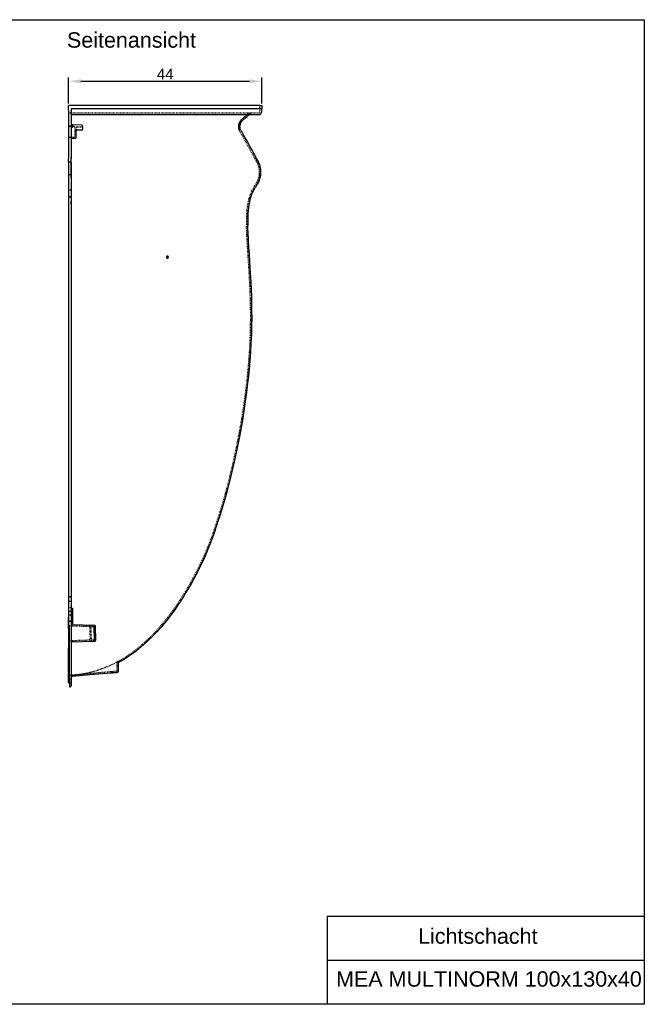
# Model space of a CAD drawing. Header units: millimetres. Extents: x 251 to 3171, y -906 to 1333.
# Tile 3 of 3: x 1750 to 3171, y -906 to 1333. Entities that reach past the tile are written whole.
import ezdxf

# ---------------------------------------------------------------- set-up
doc = ezdxf.new("R2010")
doc.units = ezdxf.units.MM
for name, pattern in [('CENTER', [50.8, 31.75, -6.35, 6.35, -6.35]), ('DOTTED', [3.175, 1.5875, -1.5875]), ('HIDDEN2', [0.1875, 0.125, -0.0625])]:
    doc.linetypes.add(name, pattern=pattern)
doc.layers.add('1', color=5, linetype='Continuous')
doc.layers.add('180', color=90, linetype='DOTTED')
doc.layers.add('Bemassung', color=1, linetype='Continuous', lineweight=25)
doc.layers.add('Mittellinie', color=2, linetype='CENTER', lineweight=25)
doc.styles.get("Standard").update_dxf_attribs({"font": 'arial.ttf'})
doc.dimstyles.new('MEA', dxfattribs={"dimscale": 0, "dimtxt": 3.5, "dimasz": 4, "dimexe": 1.25, "dimexo": 0.625, "dimtad": 1, "dimtxsty": 'Standard', "dimcen": 4, "dimadec": 0, "dimazin": 2, "dimtfac": 1, "dimtmove": 0, "dimatfit": 3, "dimfxl": 1, "dimtvp": 1, "dimtolj": 1, "dimtzin": 0, "dimarcsym": 0})

# ---------------------------------------------------------------- blocks, each defined once
blk = doc.blocks.new('*D221')
at = {"layer": 'Bemassung', "color": 0, "lineweight": -2, "ltscale": 0.3, "transparency": 16777216}
for p, q in [((1860.7, 1142.1), (1860.7, 1201.3)), ((1888.7, 1192.6), (2272.7, 1192.6)), ((2300.7, 1142.1), (2300.7, 1201.3))]:
    blk.add_line(p, q, dxfattribs=at)
at = {"layer": 'Bemassung', "color": 0, "lineweight": 25, "ltscale": 0.3, "transparency": 16777216}
for points in [[(1888.7, 1197.2), (1888.7, 1187.9), (1860.7, 1192.6)], [(2272.7, 1197.2), (2272.7, 1187.9), (2300.7, 1192.6)]]:
    blk.add_solid(points, dxfattribs=at)
at = {"layer": 'Defpoints', "color": 0, "lineweight": 25, "ltscale": 0.3, "transparency": 16777216}
for p in [(2300.7, 1192.6), (1860.7, 1137.7), (2300.7, 1137.7)]:
    blk.add_point(p, dxfattribs=at)
at = {"layer": 'Bemassung', "color": 0, "lineweight": 25, "ltscale": 0.3, "transparency": 16777216, "insert": (2080.7, 1209.2), "char_height": 24.5, "attachment_point": 5}
blk.add_mtext('\\A1;44', dxfattribs=at)

msp = doc.modelspace()

# ---------------------------------------------------------------- linework, layer by layer
at = {"lineweight": 25, "ltscale": 0.3}
for p, q in [((2295.71, 1137.73), (1860.71, 1137.73)), ((1860.71, 1130.67), (1860.71, 1137.73)), ((1860.71, 1126.47), (1860.71, 1130.67)), ((1860.71, 1126.47), (1860.71, 1118.13)), ((2300.71, 1130.31), (1866.71, 1130.31)), ((1866.71, 1130.31), (1866.71, 1130.05)), ((1866.71, 1130.05), (1866.71, 1125.34)), ((2299.71, 1129.73), (1866.71, 1129.73)), ((1866.71, 1125.34), (1866.71, 1118.13)), ((1866.71, 1124.44), (1866.71, 1125.34)), ((1866.71, 1124.44), (1866.71, 1118.13)), ((2295.71, 1137.73), (2300.71, 1137.73)), ((2300.71, 1130.31), (2299.71, 1129.73)), ((2299.71, 1129.73), (2299.71, 1122.73)), ((2300.71, 1137.73), (2300.71, 1130.31)), ((1860.71, 1118.13), (1860.71, 1080.08)), ((1866.71, 1118.13), (1866.71, 1016.88)), ((2293.71, 1116.73), (1866.71, 1116.73)), ((1860.71, 1079.09), (1860.71, 1080.08)), ((1860.71, 1079.09), (1860.71, 1017.69)), ((1869.74, 1093.53), (1868.64, 1093.57)), ((1868.64, 1088.43), (1869.74, 1088.47)), ((1891.74, 1092.77), (1869.75, 1093.53)), ((1870.71, 1089.47), (1870.71, 1092.54)), ((1877.71, 1064.66), (1877.71, 1079.28)), ((1891.74, 1081.7), (1879.64, 1081.28)), ((1892.71, 1090.77), (1892.71, 1091.77)), ((1892.71, 1091.77), (1892.71, 1091.77)), ((1892.71, 1090.77), (1892.71, 1083.7)), ((1892.71, 1082.7), (1892.71, 1083.7)), ((1875.78, 1062.67), (1868.64, 1062.42)), ((1860.71, 1017.69), (1860.71, 1016.7)), ((1860.71, 1009.81), (1860.71, 1016.7)), ((1860.71, 1009.81), (1864.88, 1009.55)), ((1860.71, 1009.81), (1860.71, 980.66)), ((1866.71, 972.8), (1866.71, 1018.69)), ((1866.71, 1008.14), (1866.71, 1016.88)), ((1866.71, 1008.14), (1866.71, 978.99)), ((1860.71, 980.66), (1860.71, 973.59)), ((1860.71, 980.66), (1864.88, 980.4)), ((1860.71, 973.59), (1860.71, 935.73)), ((1866.71, 978.99), (1866.71, 973.59)), ((1866.71, 973.59), (1866.71, 935.73)), ((2286.26, 952.73), (2286.28, 952.75)), ((1860.71, 935.73), (1860.71, 929.73)), ((1860.71, 929.73), (1864.88, 930.1)), ((1860.71, 929.73), (1860.71, 925.41)), ((1860.71, 925.41), (1860.71, 917.92)), ((1866.71, 937.79), (1866.71, 910.92)), ((1866.71, 935.73), (1866.71, 932.09)), ((1866.71, 932.09), (1866.71, 930.41)), ((1866.71, 930.41), (1866.71, 926.59)), ((1866.71, 926.59), (1866.71, 919.1)), ((1866.71, 912.92), (1866.71, 919.1)), ((1860.71, 917.92), (1860.71, 10.68)), ((1866.71, 912.92), (1866.71, 29.67)), ((1866.71, 29.67), (1866.71, 18.97)), ((1860.71, 21.01), (1864.88, 20.7)), ((1860.71, 10.62), (1860.71, 1.96)), ((1860.71, 10.62), (1864.88, 10.3)), ((1860.71, 1.96), (1860.71, -26.49)), ((1866.71, 18.97), (1866.71, 8.58)), ((1866.71, 8.58), (1866.71, 1.96)), ((1866.71, 1.96), (1866.71, -26.49)), ((1867.66, -5.63), (1868.76, -5.69)), ((1869.71, -6.69), (1869.71, -7.68)), ((1869.71, -6.69), (1869.71, -7.68)), ((1869.71, -7.68), (1869.71, -6.69)), ((1869.71, -7.68), (1869.71, -41.48)), ((1860.71, -52.11), (1860.71, -26.49)), ((1860.71, -35.15), (1864.88, -34.84)), ((1866.71, -26.49), (1866.71, -33.11)), ((1866.71, -33.11), (1866.71, -43.5)), ((1866.71, -43.5), (1866.71, -54.21)), ((1870.67, -42.48), (1915.92, -44.06)), ((1915.92, -44.06), (1919.92, -44.2)), ((1860.71, -45.55), (1860.71, -46.18)), ((1860.71, -52.11), (1860.71, -46.18)), ((1860.71, -52.11), (1860.71, -96.31)), ((1861.8, -47.19), (1861.62, -47.17)), ((1862.71, -54.21), (1862.71, -48.18)), ((1862.71, -96.31), (1862.71, -54.21)), ((1866.71, -54.21), (1866.71, -96.31)), ((1917.85, -45.99), (1918.81, -78.39)), ((1922.81, -78.25), (1921.85, -46.13)), ((1867.67, -82.16), (1916.88, -80.45)), ((1916.88, -80.45), (1920.88, -80.31)), ((1860.71, -166.18), (1860.71, -96.31)), ((1862.71, -176.09), (1862.71, -96.31)), ((1866.71, -96.31), (1866.71, -173.91)), ((1973.71, -129.96), (1973.71, -150.08)), ((1956.95, -153.38), (1909.94, -157.49)), ((1956.75, -153.4), (1956.95, -153.38)), ((1860.71, -174.96), (1860.71, -166.18)), ((1860.71, -174.96), (1860.71, -172.14)), ((1861.53, -175.91), (1861.88, -175.97)), ((1862.71, -176.09), (1864.88, -175.9)), ((1862.71, -176.09), (1862.71, -184.39)), ((1866.71, -173.91), (1866.71, -182.21)), ((1909.94, -157.49), (1868.53, -161.12)), ((3170.58, -706.49), (2449.31, -706.49)), ((2449.31, -706.49), (2449.31, -906.49)), ((3170.58, -806.49), (2449.31, -806.49)), ((3170.58, -901.78), (3170.58, -901.78))]:
    msp.add_line(p, q, dxfattribs=at)
at = {"color": 5, "linetype": 'Continuous'}
for p, q in [((1879.64, 1081.28), (1879.64, 1081.28)), ((2269.33, 900.58), (2269.34, 900.62)), ((1860.71, -26.49), (1860.71, -35.15)), ((1860.71, -35.15), (1860.71, -45.55))]:
    msp.add_line(p, q, dxfattribs=at)
at = {"color": 7, "linetype": 'Continuous'}
for p, q in [((2268.54, 864.66), (2268.54, 864.62)), ((1862.71, -184.39), (1864.88, -184.2))]:
    msp.add_line(p, q, dxfattribs=at)
at = {"lineweight": 25, "ltscale": 0.3}
msp.add_lwpolyline([(250.91, 1332.78), (3170.58, 1332.78), (3170.58, -906.49), (250.91, -906.49)], close=True, dxfattribs=at)
for points in [[(2253.2, 1080.07), (2252.68, 1081.08), (2252.22, 1082.11), (2251.82, 1083.17), (2251.47, 1084.26), (2251.19, 1085.36), (2250.97, 1086.52), (2250.81, 1087.69), (2250.73, 1088.87), (2250.71, 1090.06), (2250.77, 1091.24), (2250.89, 1092.42), (2251.03, 1093.3), (2251.21, 1094.18), (2251.51, 1095.33), (2251.77, 1096.18), (2252.08, 1097.01), (2252.54, 1098.09), (2252.92, 1098.88), (2253.34, 1099.65), (2253.94, 1100.64), (2254.43, 1101.36), (2254.95, 1102.05), (2255.86, 1103.13), (2256.84, 1104.14), (2257.35, 1104.62), (2257.88, 1105.07), (2258.47, 1105.57), (2259.07, 1106.07), (2260.26, 1107.07), (2261.45, 1108.07), (2263.83, 1110.07), (2266.21, 1112.07), (2268.59, 1114.06)], [(2253.2, 1080.07), (2258.58, 1070.31), (2263.1, 1062.11), (2267.6, 1053.96), (2272.09, 1045.82), (2276.61, 1037.63), (2278.89, 1033.5), (2281.19, 1029.33), (2283.5, 1025.14), (2285.84, 1020.9), (2287.02, 1018.76), (2288.2, 1016.62), (2289.39, 1014.45), (2290.6, 1012.27), (2291.78, 1010.08), (2292.89, 1007.82), (2293.89, 1005.49), (2294.79, 1003.09), (2295.57, 1000.64), (2296.23, 998.15), (2296.68, 996.13), (2297.2, 993.06), (2297.45, 991), (2297.66, 987.89), (2297.71, 985.81), (2297.62, 982.69), (2297.46, 980.63), (2297.22, 978.58), (2296.9, 976.53), (2296.5, 974.5), (2296.03, 972.49), (2295.48, 970.52), (2294.51, 967.61), (2293.78, 965.72), (2292.56, 962.94), (2291.66, 961.15), (2290.19, 958.52), (2289.14, 956.85), (2287.46, 954.41)], [(1864.88, 1009.55), (1865.18, 1009.52), (1865.32, 1009.49), (1865.46, 1009.45), (1865.59, 1009.41), (1865.72, 1009.36), (1865.85, 1009.3), (1865.97, 1009.24), (1866.08, 1009.17), (1866.18, 1009.1), (1866.28, 1009.02), (1866.37, 1008.93), (1866.44, 1008.84), (1866.51, 1008.75), (1866.57, 1008.65), (1866.62, 1008.56), (1866.66, 1008.45), (1866.69, 1008.35), (1866.7, 1008.25), (1866.71, 1008.14)], [(1864.88, 1009.55), (1865.18, 1009.52), (1865.32, 1009.49), (1865.46, 1009.45), (1865.59, 1009.41), (1865.72, 1009.36), (1865.85, 1009.3), (1865.97, 1009.24), (1866.08, 1009.17), (1866.18, 1009.1), (1866.28, 1009.02), (1866.37, 1008.93), (1866.44, 1008.84), (1866.51, 1008.75), (1866.57, 1008.65), (1866.62, 1008.56), (1866.66, 1008.45), (1866.69, 1008.35), (1866.7, 1008.25), (1866.71, 1008.14)], [(1864.88, 980.4), (1865.18, 980.37), (1865.32, 980.34), (1865.46, 980.31), (1865.59, 980.26), (1865.72, 980.21), (1865.85, 980.16), (1865.97, 980.09), (1866.08, 980.02), (1866.18, 979.95), (1866.28, 979.87), (1866.37, 979.79), (1866.44, 979.7), (1866.51, 979.6), (1866.57, 979.51), (1866.62, 979.41), (1866.66, 979.31), (1866.69, 979.2), (1866.7, 979.1), (1866.71, 978.99)], [(1864.88, 980.4), (1865.18, 980.37), (1865.32, 980.34), (1865.46, 980.31), (1865.59, 980.26), (1865.72, 980.21), (1865.85, 980.16), (1865.97, 980.09), (1866.08, 980.02), (1866.18, 979.95), (1866.28, 979.87), (1866.37, 979.79), (1866.44, 979.7), (1866.51, 979.6), (1866.57, 979.51), (1866.62, 979.41), (1866.66, 979.31), (1866.69, 979.2), (1866.7, 979.1), (1866.71, 978.99)], [(2287.45, 954.39), (2286.48, 953.03), (2285.54, 951.67), (2283.77, 948.88), (2282.44, 946.61), (2280.59, 943.13), (2279.44, 940.77), (2277.86, 937.16), (2276.89, 934.72), (2275.56, 931.01), (2274.74, 928.5), (2273.3, 923.42), (2272.07, 918.28), (2271.41, 915.03), (2270.82, 911.75), (2269.85, 905.15), (2269.14, 898.47), (2268.65, 891.75), (2268.38, 884.99), (2268.3, 881.6), (2268.27, 878.21), (2268.28, 874.81), (2268.33, 871.43), (2268.42, 868.05), (2268.54, 864.66)], [(2277.92, 637.73), (2278.08, 654.14), (2278.03, 670.55), (2277.79, 686.79), (2277.36, 703.03), (2276.02, 735.25), (2274.19, 767.32), (2272.12, 799.43), (2271.09, 815.56), (2270.12, 831.78), (2269.25, 848.12), (2268.87, 856.35), (2268.54, 864.62)], [(2083.65, 792.73), (2083.65, 792.51), (2083.67, 792.28), (2083.7, 792.05), (2083.75, 791.83), (2083.82, 791.61), (2083.9, 791.41), (2083.99, 791.22), (2084.1, 791.03), (2084.22, 790.86), (2084.36, 790.7), (2084.5, 790.57), (2084.62, 790.48), (2084.74, 790.39), (2084.91, 790.3), (2084.99, 790.27), (2085.08, 790.23), (2085.17, 790.2), (2085.26, 790.18), (2085.35, 790.16), (2085.44, 790.15), (2085.53, 790.14), (2085.62, 790.14), (2085.72, 790.14), (2085.81, 790.15), (2085.9, 790.16), (2085.99, 790.18), (2086.08, 790.2), (2086.17, 790.23), (2086.35, 790.3), (2086.52, 790.39), (2086.69, 790.51), (2086.81, 790.6), (2086.92, 790.7), (2087.07, 790.86), (2087.2, 791.03), (2087.32, 791.22), (2087.43, 791.41), (2087.52, 791.61), (2087.6, 791.82), (2087.66, 792.05), (2087.71, 792.27), (2087.74, 792.5), (2087.76, 792.73), (2087.76, 792.96), (2087.74, 793.19), (2087.71, 793.42), (2087.66, 793.64), (2087.59, 793.86), (2087.51, 794.06), (2087.44, 794.21), (2087.36, 794.35), (2087.25, 794.53), (2087.16, 794.65), (2087.05, 794.76), (2086.91, 794.9), (2086.8, 794.99), (2086.67, 795.07), (2086.51, 795.16), (2086.42, 795.2), (2086.34, 795.23), (2086.25, 795.26), (2086.16, 795.29), (2086.07, 795.3), (2085.98, 795.32), (2085.89, 795.32), (2085.79, 795.33), (2085.7, 795.32), (2085.61, 795.32), (2085.52, 795.3), (2085.43, 795.29), (2085.34, 795.26), (2085.24, 795.23), (2085.06, 795.16), (2084.89, 795.07), (2084.73, 794.96), (2084.61, 794.87), (2084.49, 794.76), (2084.35, 794.6), (2084.21, 794.43), (2084.09, 794.25), (2083.98, 794.06), (2083.89, 793.86), (2083.81, 793.64), (2083.75, 793.42), (2083.7, 793.19), (2083.67, 792.96), (2083.65, 792.73)], [(2271.99, 537.73), (2273.72, 557.7), (2275.24, 577.68), (2276.48, 597.69), (2277.39, 617.7), (2277.92, 637.73)], [(2194.54, 172.05), (2201.44, 192.25), (2206.36, 207.48), (2211.08, 222.78), (2217.12, 243.44), (2221.44, 258.99), (2225.59, 274.59), (2230.89, 295.54), (2234.67, 311.3), (2238.31, 327.09), (2242.92, 348.19), (2249.34, 379.94), (2253.27, 401.07), (2256.05, 416.94), (2258.68, 432.85), (2261.92, 453.89), (2264.17, 469.69), (2266.26, 485.52), (2268.77, 506.38), (2270.46, 522.05), (2271.99, 537.73)], [(1864.88, 20.7), (1865.03, 20.68), (1865.18, 20.65), (1865.32, 20.62), (1865.46, 20.58), (1865.59, 20.52), (1865.72, 20.46), (1865.85, 20.39), (1865.97, 20.32), (1866.08, 20.23), (1866.18, 20.14), (1866.28, 20.04), (1866.37, 19.94), (1866.44, 19.83), (1866.51, 19.72), (1866.57, 19.6), (1866.62, 19.48), (1866.66, 19.35), (1866.69, 19.23), (1866.7, 19.1), (1866.71, 18.97)], [(1864.88, 20.7), (1865.03, 20.68), (1865.18, 20.65), (1865.32, 20.62), (1865.46, 20.58), (1865.59, 20.52), (1865.72, 20.46), (1865.85, 20.39), (1865.97, 20.32), (1866.08, 20.23), (1866.18, 20.14), (1866.28, 20.04), (1866.37, 19.94), (1866.44, 19.83), (1866.51, 19.72), (1866.57, 19.6), (1866.62, 19.48), (1866.66, 19.35), (1866.69, 19.23), (1866.7, 19.1), (1866.71, 18.97)], [(1864.88, 10.3), (1865.03, 10.29), (1865.18, 10.26), (1865.32, 10.23), (1865.46, 10.18), (1865.59, 10.13), (1865.72, 10.07), (1865.85, 10), (1865.97, 9.92), (1866.08, 9.84), (1866.18, 9.75), (1866.28, 9.65), (1866.37, 9.55), (1866.44, 9.44), (1866.51, 9.32), (1866.57, 9.21), (1866.62, 9.08), (1866.66, 8.96), (1866.69, 8.83), (1866.7, 8.71), (1866.71, 8.58)], [(1864.88, 10.3), (1865.03, 10.29), (1865.18, 10.26), (1865.32, 10.23), (1865.46, 10.18), (1865.59, 10.13), (1865.72, 10.07), (1865.85, 10), (1865.97, 9.92), (1866.08, 9.84), (1866.18, 9.75), (1866.28, 9.65), (1866.37, 9.55), (1866.44, 9.44), (1866.51, 9.32), (1866.57, 9.21), (1866.62, 9.08), (1866.66, 8.96), (1866.69, 8.83), (1866.7, 8.71), (1866.71, 8.58)], [(1866.71, -33.11), (1866.7, -33.24), (1866.69, -33.37), (1866.66, -33.49), (1866.62, -33.62), (1866.57, -33.74), (1866.51, -33.86), (1866.44, -33.97), (1866.37, -34.08), (1866.28, -34.18), (1866.18, -34.28), (1866.08, -34.37), (1865.97, -34.46), (1865.85, -34.54), (1865.72, -34.6), (1865.59, -34.67), (1865.46, -34.72), (1865.32, -34.76), (1865.18, -34.8), (1865.03, -34.82), (1864.88, -34.84)], [(1971.88, -152.07), (1971.88, -152.07), (1971.88, -152.07), (1971.88, -152.07), (1971.88, -152.07), (1971.88, -152.07), (1971.88, -152.07), (1971.88, -152.07), (1971.88, -152.07), (1971.88, -152.07), (1971.88, -152.07), (1971.88, -152.07), (1971.88, -152.07), (1971.88, -152.07), (1971.88, -152.07), (1971.88, -152.07), (1971.88, -152.07), (1971.88, -152.07), (1971.88, -152.07), (1971.88, -152.07), (1971.88, -152.07), (1971.88, -152.07), (1971.88, -152.07), (1971.88, -152.07), (1971.88, -152.07), (1971.88, -152.07), (1971.88, -152.07), (1971.88, -152.07), (1971.88, -152.08), (1971.87, -152.08), (1971.87, -152.08), (1971.87, -152.08), (1971.86, -152.08), (1971.84, -152.08), (1971.8, -152.08), (1971.76, -152.08), (1971.7, -152.09), (1971.56, -152.1), (1971.38, -152.12), (1971.16, -152.14), (1970.9, -152.16), (1970.6, -152.19), (1970.26, -152.22), (1969.89, -152.25), (1969.02, -152.32), (1968, -152.41), (1966.83, -152.52), (1965.52, -152.63), (1964.06, -152.76), (1962.47, -152.9), (1960.75, -153.05), (1956.95, -153.38)], [(1862.71, -176.91), (1862.7, -176.82), (1862.69, -176.74), (1862.67, -176.65), (1862.64, -176.56), (1862.6, -176.48), (1862.56, -176.4), (1862.5, -176.33), (1862.44, -176.26), (1862.38, -176.2), (1862.31, -176.14), (1862.23, -176.09), (1862.15, -176.05), (1862.06, -176.01), (1861.97, -175.98), (1861.88, -175.97)], [(1862.71, -176.91), (1862.7, -176.82), (1862.69, -176.74), (1862.67, -176.65), (1862.64, -176.56), (1862.6, -176.48), (1862.56, -176.4), (1862.5, -176.33), (1862.44, -176.26), (1862.38, -176.2), (1862.31, -176.14), (1862.23, -176.09), (1862.15, -176.05), (1862.06, -176.01), (1861.97, -175.98), (1861.88, -175.97)]]:
    msp.add_lwpolyline(points, dxfattribs=at)
at = {"color": 7, "linetype": 'Continuous'}
msp.add_lwpolyline([(2194.54, 172.05), (2188.42, 155.29), (2183.61, 142.8), (2178.59, 130.39), (2174.25, 120.13), (2169.76, 109.93), (2165.1, 99.78), (2160.29, 89.69), (2155.3, 79.62), (2150.16, 69.62), (2144.82, 59.62), (2139.32, 49.7), (2133.61, 39.76), (2127.75, 29.91), (2122.89, 22), (2115.41, 10.24), (2110.22, 2.4), (2102.21, -9.2), (2096.65, -16.92), (2088.05, -28.31), (2082.07, -35.84), (2077.49, -41.42), (2072.82, -46.92), (2066.39, -54.22), (2061.46, -59.6), (2056.43, -64.9), (2049.51, -71.9), (2044.21, -77.03), (2038.81, -82.07), (2031.36, -88.7), (2025.66, -93.54), (2019.86, -98.27)], dxfattribs=at)
at = {"lineweight": 25, "ltscale": 0.3}
for centre, radius, start, end in [((2293.71, 1122.73), 6, 270, 360), ((2275.93, 1105.31), 11.42, 89.99874, 130.00147), ((1868.71, 1095.57), 2, 179.99978, 268.00021), ((1868.71, 1086.43), 2, 91.99978, 180.00021), ((1869.71, 1092.54), 1, 359.99845, 88.00154), ((1869.71, 1092.54), 1, 359.99846, 88.00155), ((1869.71, 1092.54), 1, 360, 88), ((1869.71, 1089.47), 1, 272, 360), ((1879.71, 1079.28), 2, 92, 179.93494), ((1891.71, 1091.77), 1, 0.00272, 87.99728), ((1891.71, 1091.77), 1, 360, 88), ((1891.71, 1082.7), 1, 272, 360), ((1868.71, 1060.42), 2, 92, 180), ((1875.71, 1064.66), 2, 272, 360), ((1864.71, 932.09), 2, 275, 360), ((1867.71, -4.63), 1, 180, 267), ((1868.71, -6.69), 1, 360, 87), ((1870.71, -41.48), 1, 180.01832, 268), ((1915.85, -46.05), 2, 1.7, 88), ((1919.85, -46.19), 2, 1.7, 88), ((1861.7, -46.19), 0.988, 179.34618, 265.65381), ((1861.71, -48.18), 1, 359.98864, 85.01136), ((1867.71, -83.16), 1, 92, 180), ((1916.81, -78.45), 2, 272, 1.7), ((1920.81, -78.31), 2, 272, 1.7), ((1823.2, 148.45), 315.5, 298.70667, 308.52906), ((1975.71, -130.03), 2, 118.7361, 175.79842), ((1971.71, -150.08), 2, 275, 360), ((1861.68, -174.95), 0.972, 180.7034, 261.41026), ((1868.71, -163.11), 2, 95, 173.76592), ((1864.71, -182.21), 2, 274.98056, 359.98466)]:
    msp.add_arc(centre, radius, start, end, dxfattribs=at)
at = {"color": 7, "linetype": 'HIDDEN2'}
msp.add_arc((1868.64, -45.42), 0.0198, 91.00075, 138.1917, dxfattribs=at)
at = {"color": 7, "linetype": 'Continuous'}
msp.add_arc((1864.71, -173.91), 2, 274.98056, 359.98466, dxfattribs=at)
at = {"layer": '1', "color": 4, "linetype": 'HIDDEN2'}
for p, q in [((2268.04, 1117.51), (2266.57, 1116.29)), ((1877.71, 1079.28), (1877.71, 1079.28)), ((1877.71, 1079.28), (1877.71, 1079.28)), ((2285.02, 956.16), (2284.98, 956.1)), ((2265.54, 864.6), (2265.54, 864.51)), ((1868.64, -45.4), (1868.63, -45.4)), ((1918.19, -77.38), (1917.89, -77.41)), ((1973.71, -130.03), (1973.71, -129.88)), ((1860.71, -149.29), (1860.71, -157.59)), ((1860.71, -158.79), (1860.71, -157.59)), ((1861.29, -158.74), (1860.71, -158.79)), ((1860.71, -160.02), (1860.71, -158.79)), ((1860.71, -163.26), (1860.71, -162.84)), ((1866.71, -173.91), (1866.71, -163.11))]:
    msp.add_line(p, q, dxfattribs=at)
for centre, radius, start, end in [((1879.71, 1079.28), 2, 179.93494, 180), ((1891.71, 1089.7), 1, 272, 360)]:
    msp.add_arc(centre, radius, start, end, dxfattribs=at)
at = {"layer": '180'}
for p, q in [((1860.7, 1120.73), (2293.71, 1120.73)), ((2295.71, 1122.73), (2295.71, 1137.73)), ((2296.47, 1131.53), (2295.71, 1131.73)), ((2295.71, 1126.33), (2297.21, 1128.93)), ((2297.21, 1128.93), (2297.21, 1130.56)), ((2268.04, 1117.51), (2266.57, 1116.29)), ((1862.64, 1090.78), (1862.83, 1090.78)), ((1862.83, 1090.78), (1864.65, 1090.71)), ((1864.65, 1090.71), (1862.83, 1090.78)), ((1864.65, 1090.71), (1872.78, 1090.43)), ((1864.65, 1090.71), (1864.65, 1090.71)), ((1874.71, 1088.43), (1874.71, 1067.56)), ((1874.71, 1088.43), (1874.71, 1088.43)), ((1877.71, 1083.28), (1877.71, 1086.28)), ((1877.71, 1086.28), (1877.71, 1086.28)), ((1877.71, 1083.47), (1877.71, 1079.25)), ((1877.71, 1079.28), (1877.71, 1083.28)), ((1891.74, 1088.7), (1879.64, 1088.28)), ((1880.04, 1088.29), (1879.64, 1088.28)), ((1864.66, 1065.28), (1862.64, 1065.21)), ((1864.56, 1065.27), (1872.78, 1065.56)), ((1874.71, 1067.56), (1874.71, 1067.56)), ((1860.71, 945.73), (1864.88, 946.1)), ((1860.71, -4.27), (1864.88, -3.9)), ((1860.71, -4.27), (1861.81, -4.21)), ((1861.81, -4.21), (1860.71, -4.27)), ((1860.71, -20.27), (1864.88, -20.63)), ((1862.64, -45.19), (1868.64, -45.4)), ((1868.64, -45.4), (1907, -46.74)), ((1907.98, -46.78), (1907, -46.74)), ((1907.98, -46.78), (1917.11, -47.1)), ((1908.93, -48.68), (1909.73, -75.7)), ((1912.82, -78.6), (1911.84, -45.78)), ((1919.82, -75.35), (1919.04, -49.04)), ((1862.64, -79.34), (1907.8, -77.76)), ((1909.23, -77.71), (1907.76, -77.76)), ((1908.78, -77.73), (1907.8, -77.76)), ((1908.78, -77.73), (1917.89, -77.41)), ((1970.71, -128.8), (1970.71, -149.17)), ((1956.06, -150.45), (1861.29, -158.74)), ((1960.71, -150.04), (1955.86, -150.46)), ((1970.71, -149.17), (1956.06, -150.45)), ((1865.24, -166.18), (1866.71, -163.64)), ((1865.24, -166.18), (1866.71, -168.73))]:
    msp.add_line(p, q, dxfattribs=at)
for points in [[(2268.04, 1117.51), (2268.57, 1117.94), (2269.13, 1118.34), (2269.71, 1118.72), (2270.3, 1119.06), (2270.91, 1119.37), (2271.54, 1119.65), (2272.17, 1119.9), (2272.82, 1120.12), (2273.48, 1120.31), (2274.15, 1120.46), (2274.83, 1120.58), (2275.51, 1120.66), (2276.19, 1120.72), (2276.87, 1120.73)], [(2250.57, 1078.62), (2249.97, 1079.78), (2249.44, 1080.98), (2248.98, 1082.2), (2248.58, 1083.45), (2248.26, 1084.72), (2248, 1086.08), (2247.82, 1087.46), (2247.73, 1088.84), (2247.71, 1090.23), (2247.79, 1091.61), (2247.94, 1093.01), (2248.12, 1094.06), (2248.34, 1095.09), (2248.71, 1096.45), (2249.04, 1097.45), (2249.42, 1098.43), (2249.98, 1099.7), (2250.45, 1100.62), (2250.96, 1101.53), (2251.69, 1102.66), (2252.28, 1103.49), (2252.9, 1104.29), (2253.98, 1105.52), (2255.12, 1106.65), (2255.71, 1107.17), (2256.35, 1107.71), (2257.64, 1108.8), (2258.94, 1109.89), (2260.24, 1110.97), (2261.54, 1112.06), (2262.84, 1113.15), (2268.04, 1117.51)], [(1874.71, 1088.44), (1874.71, 1088.43), (1874.71, 1088.43), (1874.71, 1088.43), (1874.71, 1088.43)], [(2250.57, 1078.62), (2255.16, 1070.29), (2259.69, 1062.1), (2264.18, 1053.96), (2268.66, 1045.83), (2273.17, 1037.65), (2277.74, 1029.36), (2280.06, 1025.16), (2282.4, 1020.92), (2284.77, 1016.62), (2285.97, 1014.46), (2287.17, 1012.27), (2287.77, 1011.18), (2288.38, 1010.08), (2288.96, 1009), (2289.52, 1007.91), (2290.56, 1005.66), (2291.5, 1003.36), (2292.17, 1001.46), (2293.03, 998.58), (2293.51, 996.61), (2294.08, 993.64), (2294.36, 991.63), (2294.63, 988.61), (2294.7, 986.58), (2294.66, 983.55), (2294.53, 981.54), (2294.32, 979.55), (2294.04, 977.56), (2293.67, 975.58), (2293.22, 973.63), (2292.71, 971.72), (2292.12, 969.84), (2291.45, 967.99), (2290.72, 966.16), (2289.91, 964.37), (2289.06, 962.64), (2287.64, 960.11), (2286.64, 958.5), (2285.02, 956.16)], [(2285.02, 956.16), (2284.02, 954.76), (2283.05, 953.34), (2281.22, 950.46), (2279.84, 948.12), (2277.92, 944.51), (2276.74, 942.08), (2275.11, 938.36), (2274.11, 935.85), (2272.74, 932.03), (2271.9, 929.46), (2271.13, 926.86), (2270.08, 922.94), (2269.15, 918.99), (2268.47, 915.66), (2267.87, 912.32), (2267.34, 908.96), (2266.88, 905.59), (2266.15, 898.8), (2265.66, 891.97), (2265.38, 885.12), (2265.3, 881.69), (2265.27, 878.27), (2265.28, 874.84), (2265.33, 871.42), (2265.42, 868.01), (2265.54, 864.6)], [(2192.18, 172.88), (2198.86, 192.4), (2203.62, 207.12), (2208.2, 221.9), (2214.07, 241.87), (2218.28, 256.9), (2222.32, 271.97), (2227.49, 292.23), (2231.2, 307.46), (2234.76, 322.73), (2239.28, 343.14), (2245.6, 373.85), (2249.5, 394.29), (2254.87, 425.04), (2258.12, 445.41), (2262.51, 476.04), (2265.07, 496.24), (2266.82, 511.41), (2268.41, 526.6), (2270.26, 546.55), (2271.46, 561.54), (2272.49, 576.53), (2273.59, 596.18), (2274.21, 610.93), (2274.67, 625.69), (2275.06, 649.96), (2275, 674.04), (2274.51, 697.93), (2273.65, 721.67), (2272.48, 745.31), (2271.09, 768.9), (2269.56, 792.53), (2268.04, 816.27), (2266.65, 840.22), (2266.05, 852.32), (2265.78, 858.4), (2265.54, 864.51)], [(2192.18, 172.88), (2186.09, 156.17), (2181.29, 143.73), (2176.28, 131.36), (2169.29, 115.04), (2163.8, 102.9), (2158.09, 90.87), (2153.13, 80.85), (2148.02, 70.91), (2142.7, 60.96), (2137.24, 51.1), (2131.55, 41.19), (2125.72, 31.38), (2120.87, 23.48), (2113.41, 11.75), (2108.23, 3.93), (2100.24, -7.66), (2094.69, -15.36), (2086.11, -26.72), (2080.16, -34.23), (2075.59, -39.78), (2070.94, -45.27), (2064.55, -52.53), (2059.64, -57.88), (2054.65, -63.15), (2047.77, -70.11), (2042.5, -75.21), (2037.13, -80.21), (2029.73, -86.81), (2024.06, -91.62), (2018.3, -96.31)], [(1971.76, -127.06), (1971.64, -127.12), (1971.47, -127.24), (1971.37, -127.33), (1971.22, -127.48), (1971.13, -127.58), (1971.01, -127.75), (1970.95, -127.87), (1970.86, -128.06), (1970.8, -128.22), (1970.76, -128.38), (1970.73, -128.55), (1970.72, -128.63), (1970.71, -128.7), (1970.71, -128.75), (1970.71, -128.76), (1970.71, -128.76), (1970.71, -128.77), (1970.71, -128.78), (1970.71, -128.78), (1970.71, -128.78), (1970.71, -128.78), (1970.71, -128.79), (1970.71, -128.8), (1970.71, -128.8), (1970.71, -128.8), (1970.71, -128.8), (1970.71, -128.8), (1970.71, -128.8), (1970.71, -128.8), (1970.71, -128.8), (1970.71, -128.8), (1970.71, -128.8), (1970.71, -128.8), (1970.71, -128.8), (1970.71, -128.8), (1970.71, -128.8), (1970.71, -128.8), (1970.71, -128.8), (1970.71, -128.8), (1970.71, -128.8), (1970.71, -128.8), (1970.71, -128.8), (1970.71, -128.8), (1970.71, -128.8), (1970.71, -128.8), (1970.71, -128.8), (1970.71, -128.8)]]:
    msp.add_lwpolyline(points, dxfattribs=at)
for centre, radius, start, end in [((2293.71, 1122.73), 2, 270, 360), ((2296.21, 1130.56), 1, 360, 75), ((1862.71, 1092.78), 2, 180, 208.10067), ((1862.7, 1092.77), 1.99, 207.96832, 268.13235), ((1872.71, 1088.43), 2, 0.01247, 87.98752), ((1872.71, 1088.43), 2, 360, 88), ((1872.71, 1088.43), 2, 0.01247, 87.98752), ((1879.71, 1086.28), 2, 92, 180), ((1862.71, 1063.21), 2.01, 151.20833, 179.96013), ((1862.71, 1063.2), 2.01, 92.11652, 151.05193), ((1872.71, 1067.56), 2, 272, 360), ((1864.71, 948.09), 2, 275, 360), ((1864.71, -1.91), 2, 274.97022, 0.02977), ((1864.71, -22.62), 2, 359.97022, 85.02978), ((1864.71, -22.62), 2, 359.97022, 85.02978), ((1862.71, -43.2), 2, 180, 268), ((1909.84, -45.84), 2, 1.7, 88), ((1909.84, -45.84), 2, 1.7, 88), ((1909.84, -45.84), 2, 1.7, 88), ((1906.93, -48.74), 2, 1.7, 88), ((1906.93, -48.74), 2, 1.7, 88), ((1906.93, -48.74), 2, 1.7, 88), ((1917.04, -49.1), 2, 1.69678, 88.00321), ((1862.71, -81.34), 2, 92, 180), ((1907.73, -75.76), 2, 272, 1.7), ((1910.82, -78.66), 2, 272, 1.7), ((1917.82, -75.41), 2, 272, 1.7), ((1843.87, 113.68), 272.99, 273.5362, 309.7148)]:
    msp.add_arc(centre, radius, start, end, dxfattribs=at)
at = {"layer": 'Mittellinie', "lineweight": 25, "ltscale": 0.3}
msp.add_line((1859.45, -12.27), (1868.2, -12.27), dxfattribs=at)

# ---------------------------------------------------------------- texts
at = {"lineweight": 25, "ltscale": 0.3, "char_height": 35, "attachment_point": 1}
for s, insert, width in [('Lichtschacht', (2655.88, -733.82), 514.7047), ('MEA MULTINORM 100x130x40 ', (2469.31, -831.34), 885.1048)]:
    msp.add_mtext(s, dxfattribs=dict(at, insert=insert, width=width))
at = {"layer": 'Bemassung', "lineweight": 25, "ltscale": 0.3, "insert": (1857.04, 1304.12), "char_height": 35, "width": 985.0071, "attachment_point": 1}
msp.add_mtext('Seitenansicht', dxfattribs=at)

# ---------------------------------------------------------------- dimensions: what is measured, and where the dimension line sits
at = {"layer": 'Bemassung', "lineweight": 25, "ltscale": 0.3}
dim = msp.add_linear_dim(base=(2300.71, 1192.56), p1=(1860.71, 1137.73), p2=(2300.71, 1137.73), dimstyle='MEA', override={"dimscale": 7, "dimdec": 1, "dimlfac": 0.1}, dxfattribs=at)
dim.commit()
dim.dimension.update_dxf_attribs({"geometry": '*D221', "text_midpoint": (2080.71, 1192.56), "dimtype": 160})

doc.saveas('drawing.dxf')
